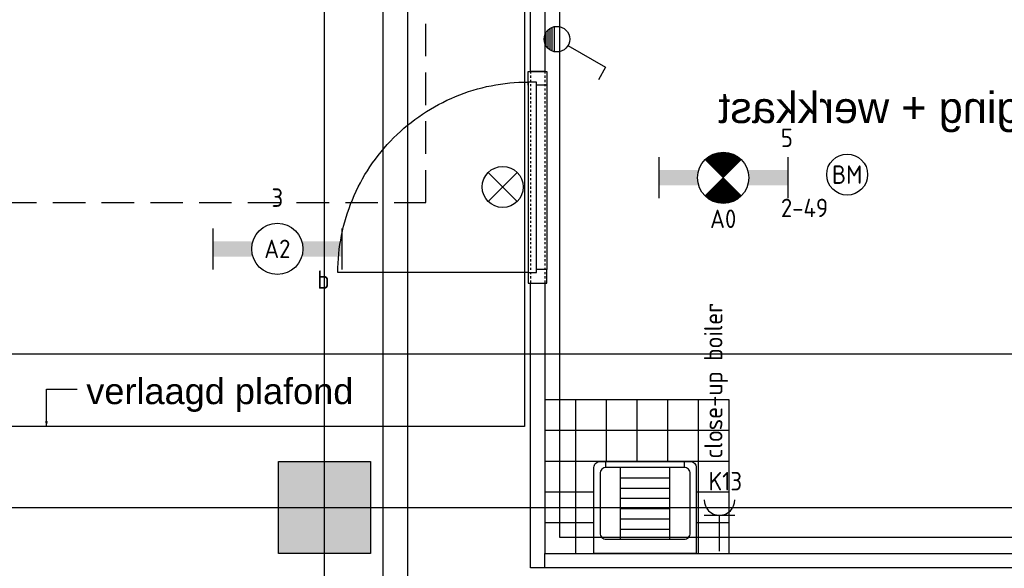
# Model space of a CAD drawing. Header units: millimetres. Extents: x -38031 to 110605, y -22066 to 88711.
# Tile 75 of 150: x 52871 to 57679, y 14003 to 16680. Entities that reach past the tile are written whole.
import ezdxf
from ezdxf.enums import TextEntityAlignment as Align

# ---------------------------------------------------------------- set-up
doc = ezdxf.new("R2010")
doc.units = ezdxf.units.MM
doc.header["$LTSCALE"] = 50
doc.set_wipeout_variables(frame=1)
for name, pattern in [('HIDDEN2', [4.7625, 3.175, -1.5875]), ('STYLE_01', [0.41664, 0.20828, -0.20836]), ('STYLE_06', [1.04164, 0.625, -0.20828, 0.06943, -0.13893])]:
    doc.linetypes.add(name, pattern=pattern)
for name, color, linetype in [('AB$1A---_ATTRIB100', 8, 'Continuous'), ('AL$1A---_ALGEMEEN', 8, 'Continuous'), ('AM$1A---_ARCERING', 8, 'Continuous'), ('AT$1A---_TEKST100', 8, 'Continuous'), ('Bouwkundig', 8, 'Continuous'), ('EB6511--_ATTRIB', 2, 'Continuous'), ('EL6131--_KG', 3, 'Continuous'), ('EL6222--', 3, 'Continuous'), ('EL6311--', 3, 'Continuous'), ('EL6311--nv', 3, 'Continuous'), ('EL6511--', 3, 'Continuous'), ('LICHT_TEXT018', 1, 'Continuous'), ('stramien', 1, 'Continuous'), ('versterkte strook', 7, 'Continuous')]:
    doc.layers.add(name, color=color, linetype=linetype)
doc.styles.add('Arial', font='ARIAL.TTF')
doc.styles.add('BURO-018', font='iso.shx', dxfattribs={"height": 90})
doc.styles.add('NORATT', font='isocp.shx')
doc.styles.get("Standard").update_dxf_attribs({"font": 'iso.shx'})

# ---------------------------------------------------------------- blocks, each defined once
blk = doc.blocks.new('E00024')
at = {"color": 0, "linetype": 'Continuous'}
for p, q in [((-1.414, 1.586), (1.414, 4.414)), ((-1.414, 4.414), (1.414, 1.586))]:
    blk.add_line(p, q, dxfattribs=at)
blk.add_circle((0, 3), 2, dxfattribs=at)
at = {"color": 0, "linetype": 'Continuous', "style": 'BURO-018'}
blk.add_attdef('E_TEXT1', text='', height=1.8, dxfattribs=at).set_placement((0, 7.5), align=Align.MIDDLE)
at = {"color": 0, "linetype": 'Continuous', "style": 'BURO-018', "flags": 1}
blk.add_attdef('E_MATCODE', (0, 0), '', height=1.8, dxfattribs=at)
blk = doc.blocks.new('111304')
at = {"color": 0, "linetype": 'Continuous'}
for p, q in [((-1.5, 4.5), (1.5, 4.5)), ((0, 1), (0, 4.5))]:
    blk.add_line(p, q, dxfattribs=at)
blk.add_arc((0, 6), 1.5, 180, 0, dxfattribs=at)
at = {"color": 0, "linetype": 'Continuous', "style": 'BURO-018'}
for tag, p in [('E_GKAST', (0, 11.5)), ('E_GROEP', (0, 8.5)), ('E_SGROEP', (4.5, 8.5))]:
    blk.add_attdef(tag, text='', height=1.8, dxfattribs=at).set_placement(p, align=Align.MIDDLE)
at = {"color": 0, "linetype": 'Continuous', "style": 'BURO-018', "flags": 1}
for tag, p in [('E_VERMCODE', (13, 8.5)), ('E_MATCODE', (0, 0))]:
    blk.add_attdef(tag, text='', height=1.8, dxfattribs=at).set_placement(p, align=Align.MIDDLE)
blk = doc.blocks.new('1115B6630')
at = {"color": 0}
for p, q in [((-6.3, 2), (-6.3, -2)), ((6.3, 2), (6.3, -2))]:
    blk.add_line(p, q, dxfattribs=at)
at = {"color": 0, "linetype": 'Continuous'}
blk.add_circle((0, 0), 2.5, dxfattribs=at)
at = {"color": 0}
for points in [[(-2.5, 0.75), (-6.3, 0.75), (-2.5, -0.75), (-6.3, -0.75)], [(2.5, 0.75), (6.3, 0.75), (2.5, -0.75), (6.3, -0.75)]]:
    blk.add_solid(points, dxfattribs=at)
at = {"color": 0, "linetype": 'Continuous', "style": 'BURO-018'}
for tag, p in [('E_GKAST', (0, 8)), ('E_GROEP', (0, 5)), ('E_SGROEP', (4.5, 5)), ('E_ARMCODE', (0, 0)), ('E_SLET', (4.5, -3))]:
    blk.add_attdef(tag, text='', height=1.8, dxfattribs=at).set_placement(p, align=Align.MIDDLE)
blk = doc.blocks.new('E00123')
at = {"color": 0, "linetype": 'Continuous'}
blk.add_circle((0, 0), 2, dxfattribs=at)
at = {"color": 0, "linetype": 'Continuous', "style": 'BURO-018'}
for tag, p in [('E_TEXT1', (0, 4.5)), ('E_TEXT2', (0, 0))]:
    blk.add_attdef(tag, text='', height=1.8, dxfattribs=at).set_placement(p, align=Align.MIDDLE)
at = {"color": 0, "linetype": 'Continuous', "style": 'BURO-018', "flags": 1}
blk.add_attdef('E_MATCODE', (0, 0), '', height=1.8, dxfattribs=at)
blk = doc.blocks.new('1114A1WD')
at = {"color": 0, "linetype": 'Continuous'}
for p, q in [((1.225, 2), (-1.225, 2)), ((1.166, 1.8), (-1.166, 1.8)), ((1.068, 1.6), (-1.068, 1.6)), ((0.917, 1.4), (-0.917, 1.4)), ((0.678, 1.2), (-0.678, 1.2))]:
    blk.add_line(p, q, dxfattribs=at)
blk = doc.blocks.new('1114A1-WD3')
at = {"color": 0, "linetype": 'Continuous'}
for p, q in [((0.625, 3.333), (2.742, 7)), ((2.742, 7), (3.955, 6.3))]:
    blk.add_line(p, q, dxfattribs=at)
blk.add_circle((0, 2.25), 1.25, dxfattribs=at)
at = {"color": 0, "zscale": 50}
blk.add_blockref('1114A1WD', (0, 0), dxfattribs=at)
at = {"color": 0, "linetype": 'Continuous', "style": 'BURO-018'}
for tag, p in [('E_SLET1', (3.356, 9)), ('E_GROEP', (0, 0)), ('E_GKAST', (0, 0))]:
    blk.add_attdef(tag, text='', height=1.8, dxfattribs=at).set_placement(p, align=Align.MIDDLE)
at = {"color": 0, "linetype": 'Continuous', "style": 'BURO-018', "flags": 1}
for tag in ['E_MATCODE', 'E_SGROEP']:
    blk.add_attdef(tag, text='', height=1.8, dxfattribs=at).set_placement((0, 0), align=Align.MIDDLE)
blk = doc.blocks.new('Group-26')
at = {"layer": 'AL$1A---_ALGEMEEN', "color": 0}
for p, q in [((-600, 900), (-600, 0)), ((-450, 900), (-450, 0)), ((-300, 900), (-300, 0)), ((-150, 900), (-150, 0)), ((0, 750), (-750, 750)), ((0, 600), (-750, 600)), ((0, 450), (-750, 450)), ((0, 300), (-750, 300)), ((0, 150), (-750, 150))]:
    blk.add_line(p, q, dxfattribs=at)
blk.add_lwpolyline([(-750, 900), (0, 900), (0, 0), (-750, 0)], close=True, dxfattribs=at)
blk = doc.blocks.new('tegels 900z750')
at = {"layer": 'AL$1A---_ALGEMEEN', "color": 0}
blk.add_blockref('Group-26', (0, 0), dxfattribs=at)
blk = doc.blocks.new('arnhem top')
at = {"color": 0}
blk.add_wipeout([(250, -420), (250, 0), (-250, 0), (-250, -420), (-250, -420.7), (-250, -421.5), (-249.9, -422.2), (-249.9, -422.9), (-249.8, -423.7), (-249.7, -424.4), (-249.6, -425.1), (-249.4, -425.9), (-249.3, -426.6), (-249.1, -427.3), (-248.9, -428), (-248.7, -428.7), (-248.5, -429.4), (-248.2, -430.1), (-248, -430.8), (-247.7, -431.5), (-247.4, -432.2), (-247.1, -432.8), (-246.8, -433.5), (-246.5, -434.1), (-246.1, -434.8), (-245.7, -435.4), (-245.3, -436), (-244.9, -436.7), (-244.5, -437.3), (-244.1, -437.9), (-243.7, -438.5), (-243.2, -439), (-242.7, -439.6), (-242.2, -440.1), (-241.7, -440.7), (-241.2, -441.2), (-240.7, -441.7), (-240.1, -442.2), (-239.6, -442.7), (-239, -443.2), (-238.5, -443.7), (-237.9, -444.1), (-237.3, -444.5), (-236.7, -444.9), (-236, -445.3), (-235.4, -445.7), (-234.8, -446.1), (-234.1, -446.5), (-233.5, -446.8), (-232.8, -447.1), (-232.2, -447.4), (-231.5, -447.7), (-230.8, -448), (-230.1, -448.2), (-229.4, -448.5), (-228.7, -448.7), (-228, -448.9), (-227.3, -449.1), (-226.6, -449.3), (-225.9, -449.4), (-225.1, -449.6), (-224.4, -449.7), (-223.7, -449.8), (-222.9, -449.9), (-222.2, -449.9), (-221.5, -450), (-220.7, -450), (-220, -450), (220, -450), (220.7, -450), (221.5, -450), (222.2, -449.9), (222.9, -449.9), (223.7, -449.8), (224.4, -449.7), (225.1, -449.6), (225.9, -449.4), (226.6, -449.3), (227.3, -449.1), (228, -448.9), (228.7, -448.7), (229.4, -448.5), (230.1, -448.2), (230.8, -448), (231.5, -447.7), (232.2, -447.4), (232.8, -447.1), (233.5, -446.8), (234.1, -446.5), (234.8, -446.1), (235.4, -445.7), (236, -445.3), (236.7, -444.9), (237.3, -444.5), (237.9, -444.1), (238.5, -443.7), (239, -443.2), (239.6, -442.7), (240.1, -442.2), (240.7, -441.7), (241.2, -441.2), (241.7, -440.7), (242.2, -440.1), (242.7, -439.6), (243.2, -439), (243.7, -438.5), (244.1, -437.9), (244.5, -437.3), (244.9, -436.7), (245.3, -436), (245.7, -435.4), (246.1, -434.8), (246.5, -434.1), (246.8, -433.5), (247.1, -432.8), (247.4, -432.2), (247.7, -431.5), (248, -430.8), (248.2, -430.1), (248.5, -429.4), (248.7, -428.7), (248.9, -428), (249.1, -427.3), (249.3, -426.6), (249.4, -425.9), (249.6, -425.1), (249.7, -424.4), (249.8, -423.7), (249.9, -422.9), (249.9, -422.2), (250, -421.5), (250, -420.7)], dxfattribs=at).dxf.layer = 'AL$1A---_ALGEMEEN'
at = {"layer": 'AL$1A---_ALGEMEEN', "color": 0, "flags": 128}
blk.add_lwpolyline([(250, -420), (250, 0), (-250, 0), (-250, -420, 0.414214), (-220, -450), (220, -450, 0.414214)], format="xyb", close=True, dxfattribs=at)
at = {"color": 0}
blk.add_wipeout([(190, -70), (190.7, -70), (191.5, -70), (192.2, -70.1), (192.9, -70.1), (193.7, -70.2), (194.4, -70.3), (195.1, -70.4), (195.9, -70.6), (196.6, -70.7), (197.3, -70.9), (198, -71.1), (198.7, -71.3), (199.4, -71.5), (200.1, -71.8), (200.8, -72), (201.5, -72.3), (202.2, -72.6), (202.8, -72.9), (203.5, -73.2), (204.1, -73.5), (204.8, -73.9), (205.4, -74.3), (206, -74.7), (206.7, -75.1), (207.3, -75.5), (207.9, -75.9), (208.5, -76.3), (209, -76.8), (209.6, -77.3), (210.1, -77.8), (210.7, -78.3), (211.2, -78.8), (211.7, -79.3), (212.2, -79.9), (212.7, -80.4), (213.2, -81), (213.7, -81.5), (214.1, -82.1), (214.5, -82.7), (214.9, -83.3), (215.3, -84), (215.7, -84.6), (216.1, -85.2), (216.5, -85.9), (216.8, -86.5), (217.1, -87.2), (217.4, -87.8), (217.7, -88.5), (218, -89.2), (218.2, -89.9), (218.5, -90.6), (218.7, -91.3), (218.9, -92), (219.1, -92.7), (219.3, -93.4), (219.4, -94.1), (219.6, -94.9), (219.7, -95.6), (219.8, -96.3), (219.9, -97.1), (219.9, -97.8), (220, -98.5), (220, -99.3), (220, -100), (220, -390), (220, -390.7), (220, -391.5), (219.9, -392.2), (219.9, -392.9), (219.8, -393.7), (219.7, -394.4), (219.6, -395.1), (219.4, -395.9), (219.3, -396.6), (219.1, -397.3), (218.9, -398), (218.7, -398.7), (218.5, -399.4), (218.2, -400.1), (218, -400.8), (217.7, -401.5), (217.4, -402.2), (217.1, -402.8), (216.8, -403.5), (216.5, -404.1), (216.1, -404.8), (215.7, -405.4), (215.3, -406), (214.9, -406.7), (214.5, -407.3), (214.1, -407.9), (213.7, -408.5), (213.2, -409), (212.7, -409.6), (212.2, -410.1), (211.7, -410.7), (211.2, -411.2), (210.7, -411.7), (210.1, -412.2), (209.6, -412.7), (209, -413.2), (208.5, -413.7), (207.9, -414.1), (207.3, -414.5), (206.7, -414.9), (206, -415.3), (205.4, -415.7), (204.8, -416.1), (204.1, -416.5), (203.5, -416.8), (202.8, -417.1), (202.2, -417.4), (201.5, -417.7), (200.8, -418), (200.1, -418.2), (199.4, -418.5), (198.7, -418.7), (198, -418.9), (197.3, -419.1), (196.6, -419.3), (195.9, -419.4), (195.1, -419.6), (194.4, -419.7), (193.7, -419.8), (192.9, -419.9), (192.2, -419.9), (191.5, -420), (190.7, -420), (190, -420), (-190, -420), (-190.7, -420), (-191.5, -420), (-192.2, -419.9), (-192.9, -419.9), (-193.7, -419.8), (-194.4, -419.7), (-195.1, -419.6), (-195.9, -419.4), (-196.6, -419.3), (-197.3, -419.1), (-198, -418.9), (-198.7, -418.7), (-199.4, -418.5), (-200.1, -418.2), (-200.8, -418), (-201.5, -417.7), (-202.2, -417.4), (-202.8, -417.1), (-203.5, -416.8), (-204.1, -416.5), (-204.8, -416.1), (-205.4, -415.7), (-206, -415.3), (-206.7, -414.9), (-207.3, -414.5), (-207.9, -414.1), (-208.5, -413.7), (-209, -413.2), (-209.6, -412.7), (-210.1, -412.2), (-210.7, -411.7), (-211.2, -411.2), (-211.7, -410.7), (-212.2, -410.1), (-212.7, -409.6), (-213.2, -409), (-213.7, -408.5), (-214.1, -407.9), (-214.5, -407.3), (-214.9, -406.7), (-215.3, -406), (-215.7, -405.4), (-216.1, -404.8), (-216.5, -404.1), (-216.8, -403.5), (-217.1, -402.8), (-217.4, -402.2), (-217.7, -401.5), (-218, -400.8), (-218.2, -400.1), (-218.5, -399.4), (-218.7, -398.7), (-218.9, -398), (-219.1, -397.3), (-219.3, -396.6), (-219.4, -395.9), (-219.6, -395.1), (-219.7, -394.4), (-219.8, -393.7), (-219.9, -392.9), (-219.9, -392.2), (-220, -391.5), (-220, -390.7), (-220, -390), (-220, -100), (-220, -99.3), (-220, -98.5), (-219.9, -97.8), (-219.9, -97.1), (-219.8, -96.3), (-219.7, -95.6), (-219.6, -94.9), (-219.4, -94.1), (-219.3, -93.4), (-219.1, -92.7), (-218.9, -92), (-218.7, -91.3), (-218.5, -90.6), (-218.2, -89.9), (-218, -89.2), (-217.7, -88.5), (-217.4, -87.8), (-217.1, -87.2), (-216.8, -86.5), (-216.5, -85.9), (-216.1, -85.2), (-215.7, -84.6), (-215.3, -84), (-214.9, -83.3), (-214.5, -82.7), (-214.1, -82.1), (-213.7, -81.5), (-213.2, -81), (-212.7, -80.4), (-212.2, -79.9), (-211.7, -79.3), (-211.2, -78.8), (-210.7, -78.3), (-210.1, -77.8), (-209.6, -77.3), (-209, -76.8), (-208.5, -76.3), (-207.9, -75.9), (-207.3, -75.5), (-206.7, -75.1), (-206, -74.7), (-205.4, -74.3), (-204.8, -73.9), (-204.1, -73.5), (-203.5, -73.2), (-202.8, -72.9), (-202.2, -72.6), (-201.5, -72.3), (-200.8, -72), (-200.1, -71.8), (-199.4, -71.5), (-198.7, -71.3), (-198, -71.1), (-197.3, -70.9), (-196.6, -70.7), (-195.9, -70.6), (-195.1, -70.4), (-194.4, -70.3), (-193.7, -70.2), (-192.9, -70.1), (-192.2, -70.1), (-191.5, -70), (-190.7, -70), (-190, -70)], dxfattribs=at).dxf.layer = 'AL$1A---_ALGEMEEN'
at = {"layer": 'AL$1A---_ALGEMEEN', "color": 0}
for p, q in [((-120, -70), (-120, -420)), ((120, -70), (120, -420)), ((-120, -120), (120, -120)), ((-120, -170), (120, -170)), ((-120, -220), (120, -220)), ((-120, -270), (120, -270)), ((-120, -320), (120, -320)), ((-120, -370), (120, -370)), ((-192, -420), (-192, -450)), ((192, -420), (192, -450))]:
    blk.add_line(p, q, dxfattribs=at)
at = {"layer": 'AL$1A---_ALGEMEEN', "color": 0, "flags": 128}
blk.add_lwpolyline([(-220, -100, -0.414214), (-190, -70), (190, -70, -0.414214), (220, -100), (220, -390, -0.414214), (190, -420), (-190, -420, -0.414214), (-220, -390)], format="xyb", close=True, dxfattribs=at)
blk = doc.blocks.new('tekst 12 pts')
at = {"layer": 'AL$1A---_ALGEMEEN', "color": 0, "style": 'Arial'}
blk.add_attdef('naam_ruimte', text='', height=151.5, dxfattribs=at).set_placement((0, -41.1), align=Align.TOP_CENTER)
at = {"layer": 'AL$1A---_ALGEMEEN', "color": 0, "flags": 1}
for tag, p in [('oppervlakte', (-264.6, -1003)), ('stramiennummer', (-264.6, -1275.7))]:
    blk.add_attdef(tag, p, '', height=151.5, dxfattribs=at)
blk = doc.blocks.new('32x_hout-mk 968a-p')
at = {"color": 0}
for points in [[(-20.7, -67), (-20.7, 0), (-110.7, 0), (-110.7, -67)], [(-110.7, -967), (-20.7, -967), (-20.7, -1034), (-110.7, -1034)]]:
    blk.add_wipeout(points, dxfattribs=at).dxf.layer = 'AL$1A---_ALGEMEEN'
at = {"layer": 'AL$1A---_ALGEMEEN', "color": 0}
blk.add_line((-110.7, -67), (-110.7, -967), dxfattribs=at)
for points in [[(-20.7, -67), (-20.7, 0), (-110.7, 0), (-110.7, -67)], [(909, -959.2), (908.2, -936.4), (906.8, -913.6), (904.8, -890.8), (902.3, -868.2), (899.2, -845.5), (895.6, -823), (891.4, -800.6), (886.7, -778.2), (881.4, -756), (875.6, -734), (869.2, -712), (862.4, -690.3), (854.9, -668.7), (847, -647.3), (838.5, -626.1), (829.5, -605.1), (820, -584.4), (810, -563.9), (799.5, -543.6), (788.5, -523.6), (777, -503.9), (765, -484.5), (752.6, -465.3), (739.6, -446.5), (726.3, -428), (712.5, -409.8), (698.2, -392), (683.5, -374.5), (668.4, -357.5), (652.8, -340.7), (636.9, -324.4), (620.6, -308.5), (603.8, -292.9), (586.7, -277.8), (569.3, -263.1), (551.5, -248.8), (533.3, -235), (514.8, -221.6), (496, -208.7), (476.8, -196.3), (457.4, -184.3), (437.7, -172.8), (417.7, -161.8), (397.4, -151.3), (376.9, -141.3), (356.2, -131.8), (335.2, -122.8), (314, -114.3), (292.6, -106.4), (271, -98.9), (249.3, -92), (227.3, -85.7), (205.3, -79.9), (183.1, -74.6), (160.7, -69.9), (138.3, -65.7), (115.8, -62.1), (93.1, -59), (70.4, -56.5), (47.7, -54.5), (24.9, -53.1), (2.1, -52.3), (-20.7, -52), (-20.7, -982), (909.3, -982)], [(-110.7, -967), (-20.7, -967), (-20.7, -1034), (-110.7, -1034)]]:
    blk.add_lwpolyline(points, close=True, dxfattribs=at)
at = {"color": 0}
blk.add_wipeout([(-60.7, -52), (-20.7, -52), (-20.7, -982), (-60.7, -982)], dxfattribs=at).dxf.layer = 'AL$1A---_ALGEMEEN'
at = {"layer": 'AL$1A---_ALGEMEEN', "color": 0}
blk.add_lwpolyline([(-60.7, -52), (-20.7, -52), (-20.7, -982), (-60.7, -982)], close=True, dxfattribs=at)
blk = doc.blocks.new('serviceblok model B')
at = {"layer": 'AL$1A---_ALGEMEEN', "color": 0}
ref = blk.add_blockref('tekst 12 pts', (1911.4, 1843.5), dxfattribs=dict(at, xscale=-1))
ref.add_attrib('naam_ruimte', 'berging + werkkast', dxfattribs={"layer": 'AB$1A---_ATTRIB100', "height": 151.525, "style": 'Arial'}).set_placement((1911.4, 1802.4), align=Align.TOP_CENTER)
at = {"layer": 'AL$1A---_ALGEMEEN', "color": 0, "rotation": 90}
blk.add_blockref('tegels 900z750', (3650, 300), dxfattribs=at)
at = {"color": 0}
blk.add_wipeout([(3720, 1903), (3720, 4301), (3650, 4301), (3650, 1903)], dxfattribs=at).dxf.layer = 'AL$1A---_ALGEMEEN'
at = {"layer": 'AL$1A---_ALGEMEEN', "color": 0}
blk.add_lwpolyline([(3720, 1903), (3720, 4301), (3650, 4301), (3650, 1903)], close=True, dxfattribs=at)
at = {"layer": 'AL$1A---_ALGEMEEN', "color": 0, "rotation": 180}
blk.add_blockref('arnhem top', (3159.6, -450), dxfattribs=at)
at = {"color": 0}
blk.add_wipeout([(3720, -520), (3720, 869), (3650, 869), (3650, -520)], dxfattribs=at).dxf.layer = 'AL$1A---_ALGEMEEN'
at = {"layer": 'AL$1A---_ALGEMEEN', "color": 0}
blk.add_lwpolyline([(3720, -520), (3720, 869), (3650, 869), (3650, -520)], close=True, dxfattribs=at)
blk.add_blockref('32x_hout-mk 968a-p', (3750.7, 1903), dxfattribs=at)
at = {"color": 0}
blk.add_wipeout([(125, -450), (125, -520), (3650, -520), (3650, -450)], dxfattribs=at).dxf.layer = 'AL$1A---_ALGEMEEN'
at = {"layer": 'AL$1A---_ALGEMEEN', "color": 0, "linetype": 'STYLE_01'}
for p, q in [((3650, 1903), (3650, 869)), ((3720, 1903), (3720, 869))]:
    blk.add_line(p, q, dxfattribs=at)
at = {"layer": 'AL$1A---_ALGEMEEN', "color": 0}
blk.add_lwpolyline([(125, -450), (125, -520), (3650, -520), (3650, -450)], close=True, dxfattribs=at)
blk = doc.blocks.new('txt 1_100 verlaagd plafond')
at = {"layer": 'AL$1A---_ALGEMEEN', "color": 0}
for p, q in [((-1830, 0), (-1830, 182.6)), ((-1830, 182.6), (-1680, 182.6))]:
    blk.add_line(p, q, dxfattribs=at)
blk.add_solid([(-1830, 0), (-1836.7, 25), (-1823.3, 25)], dxfattribs=at)
at = {"layer": 'AT$1A---_TEKST100', "insert": (-983.5, 235.8), "char_height": 126.27, "attachment_point": 2, "line_spacing_factor": 0.967741, "style": 'Arial'}
blk.add_mtext('{\\C256;\\lverlaagd plafond}', dxfattribs=at)
blk = doc.blocks.new('200254 W 210e 19-03-2008')
at = {"layer": 'stramien', "linetype": 'STYLE_06', "ltscale": 50}
blk.add_line((20121.949, 2703.348), (20121.949, 4240.025), dxfattribs=at)
at = {"layer": 'AL$1A---_ALGEMEEN', "xscale": -0.02, "yscale": 0.02, "zscale": 0.02}
blk.add_blockref('serviceblok model B', (20216.449, 3306.445), dxfattribs=at)
at = {"layer": 'AM$1A---_ARCERING', "linetype": 'Continuous', "lineweight": 0}
blk.add_hatch(color=256, dxfattribs=at).paths.add_polyline_path([(20117.449, 3306.445), (20126.449, 3306.445), (20126.449, 3297.445), (20117.449, 3297.445)])
at = {"layer": 'AL$1A---_ALGEMEEN'}
for points in [[(19981.869, 3465.84), (20141.489, 3465.84), (20141.489, 3309.84), (19981.869, 3309.84)], [(20144.889, 3371.06), (20144.889, 3299.06), (20192.049, 3299.06), (20192.049, 3307.06), (20201.889, 3307.06), (20201.889, 3299.06), (20212.889, 3299.06), (20212.889, 3371.06)], [(20117.449, 3306.445), (20126.449, 3306.445), (20126.449, 3297.445), (20117.449, 3297.445)]]:
    blk.add_lwpolyline(points, close=True, dxfattribs=at)
at = {"layer": 'stramien', "linetype": 'STYLE_06', "ltscale": 50}
blk.add_line((18943.33, 3301.945), (21069.216, 3301.945), dxfattribs=at)
at = {"layer": 'AL$1A---_ALGEMEEN', "xscale": 0.02, "yscale": 0.02, "zscale": 0.02}
blk.add_blockref('txt 1_100 verlaagd plafond', (20131.389, 3309.84), dxfattribs=at)
blk = doc.blocks.new('E-GK-GTC-783C')
at = {"color": 0, "linetype": 'Continuous'}
for p, q in [((-0.5, 60), (0.5, 60)), ((-0.5, -60), (0.5, -60))]:
    blk.add_line(p, q, dxfattribs=at)
blk = doc.blocks.new('E00018')
at = {"color": 0, "linetype": 'Continuous'}
for p, q in [((-1.768, -1.768), (1.768, 1.768)), ((1.768, -1.768), (-1.768, 1.768))]:
    blk.add_line(p, q, dxfattribs=at)
at = {"color": 0, "linetype": 'Continuous', "const_width": 2.5}
for points in [[(-0.884, 0.884, -0.198912), (0, 1.25, -0.198912), (0.884, 0.884, -1)], [(-0.884, -0.884, 0.198912), (0, -1.25, 0.198912), (0.884, -0.884, 1)]]:
    blk.add_lwpolyline(points, format="xyb", dxfattribs=at)
blk = doc.blocks.new('1115B6630-NO1')
at = {"color": 0}
for p, q in [((-6.3, 2), (-6.3, -2)), ((6.3, 2), (6.3, -2))]:
    blk.add_line(p, q, dxfattribs=at)
at = {"color": 0, "linetype": 'Continuous'}
blk.add_circle((0, 0), 2.5, dxfattribs=at)
at = {"color": 0}
for points in [[(-2.5, 0.75), (-6.3, 0.75), (-2.5, -0.75), (-6.3, -0.75)], [(2.5, 0.75), (6.3, 0.75), (2.5, -0.75), (6.3, -0.75)]]:
    blk.add_solid(points, dxfattribs=at)
at = {"color": 0, "zscale": 50}
blk.add_blockref('E00018', (0, 0), dxfattribs=at)
at = {"color": 0, "linetype": 'Continuous', "style": 'BURO-018'}
for tag, p in [('E_GKAST', (0, 8)), ('E_GROEP', (0, 5)), ('E_SGROEP', (4.5, 5)), ('E_ARMCODE', (0, 0)), ('E_SLET', (4.5, -3))]:
    blk.add_attdef(tag, text='', height=1.8, dxfattribs=at).set_placement(p, align=Align.MIDDLE)

msp = doc.modelspace()

# ---------------------------------------------------------------- block references
at = {"layer": 'Bouwkundig', "xscale": 50, "yscale": 50, "zscale": 50}
msp.add_blockref('200254 W 210e 19-03-2008', (-951737.5, -150797.3), dxfattribs=at)

# ---------------------------------------------------------------- next in the draw order: linework, layer by layer
at = {"layer": 'LICHT_TEXT018', "linetype": 'HIDDEN2'}
msp.add_lwpolyline([(51604.3, 15787.6), (54854.3, 15787.6), (54854.3, 18902.4), (51604.3, 18902.4)], close=True, dxfattribs=at)
at = {"layer": 'versterkte strook'}
msp.add_line((9526.6, 15050), (104346.1, 15050), dxfattribs=at)

# ---------------------------------------------------------------- next in the draw order: block references
at = {"layer": 'EL6131--_KG', "xscale": 6860.712314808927, "rotation": 90.00000000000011}
msp.add_blockref('E-GK-GTC-783C', (54706.5, 13964.8), dxfattribs=at)
at = {"layer": 'EL6222--'}
ref = msp.add_blockref('111304', (56288.5, 14037.3), dxfattribs=dict(at, xscale=50, yscale=50, zscale=50))
ref.add_attrib('E_GROEP', 'K13', dxfattribs={"layer": '0', "color": 1, "linetype": 'Continuous', "height": 90, "style": 'BURO-018'}).set_placement((56234.8, 14428.2), align=Align.MIDDLE_LEFT)
ref.add_attrib('E_VERMCODE', 'close-up boiler', dxfattribs={"layer": '0', "color": 1, "linetype": 'Continuous', "height": 90, "rotation": 90, "style": 'BURO-018'}).set_placement((56271.5, 14918.7), align=Align.MIDDLE)
at = {"layer": 'EL6311--', "xscale": 50, "yscale": 50, "zscale": 50, "rotation": 270}
msp.add_blockref('1114A1-WD3', (55382, 16585.2), dxfattribs=at)
at = {"layer": 'EL6311--'}
ref = msp.add_blockref('1115B6630', (54129.3, 15561.8), dxfattribs=dict(at, xscale=50, yscale=50, zscale=50))
ref.add_attrib('E_ARMCODE', 'A2', dxfattribs={"layer": '0', "color": 1, "linetype": 'Continuous', "height": 90, "style": 'BURO-018'}).set_placement((54129.3, 15561.8), align=Align.MIDDLE)
ref.add_attrib('E_SLET', 'b', dxfattribs={"layer": '0', "color": 1, "linetype": 'Continuous', "height": 90, "style": 'BURO-018'}).set_placement((54354.3, 15411.8), align=Align.MIDDLE)
ref.add_attrib('E_GROEP', '3', dxfattribs={"layer": '0', "color": 1, "linetype": 'Continuous', "height": 90, "style": 'BURO-018'}).set_placement((54129.3, 15811.8), align=Align.MIDDLE)
at = {"layer": 'EL6311--nv', "color": 0}
ref = msp.add_blockref('1115B6630-NO1', (56306.5, 15908.8), dxfattribs=dict(at, xscale=50, yscale=50, zscale=50))
ref.add_attrib('E_ARMCODE', 'A0', dxfattribs={"layer": '0', "color": 1, "linetype": 'Continuous', "height": 90, "style": 'BURO-018'}).set_placement((56306.5, 15708.5), align=Align.MIDDLE)
ref.add_attrib('E_GROEP', '5', dxfattribs={"layer": '0', "color": 1, "linetype": 'Continuous', "height": 90, "style": 'BURO-018'}).set_placement((56617.5, 16103.8), align=Align.MIDDLE)
at = {"layer": 'EL6511--'}
ref = msp.add_blockref('E00123', (56911.9, 15924.2), dxfattribs=dict(at, xscale=50, yscale=50, zscale=50))
ref.add_attrib('E_TEXT2', 'BM', dxfattribs={"layer": 'EB6511--_ATTRIB', "color": 1, "linetype": 'Continuous', "height": 90, "style": 'NORATT'}).set_placement((56911.9, 15924.2), align=Align.MIDDLE)
ref.add_attrib('E_TEXT1', '2-49', dxfattribs={"layer": 'EB6511--_ATTRIB', "color": 1, "linetype": 'Continuous', "height": 90, "style": 'NORATT'}).set_placement((56703.6, 15761.9), align=Align.MIDDLE)
at = {"layer": 'EL6511--', "xscale": 50, "yscale": 50, "zscale": 50}
msp.add_blockref('E00024', (55229.8, 15714.1), dxfattribs=at)

doc.saveas('drawing.dxf')
